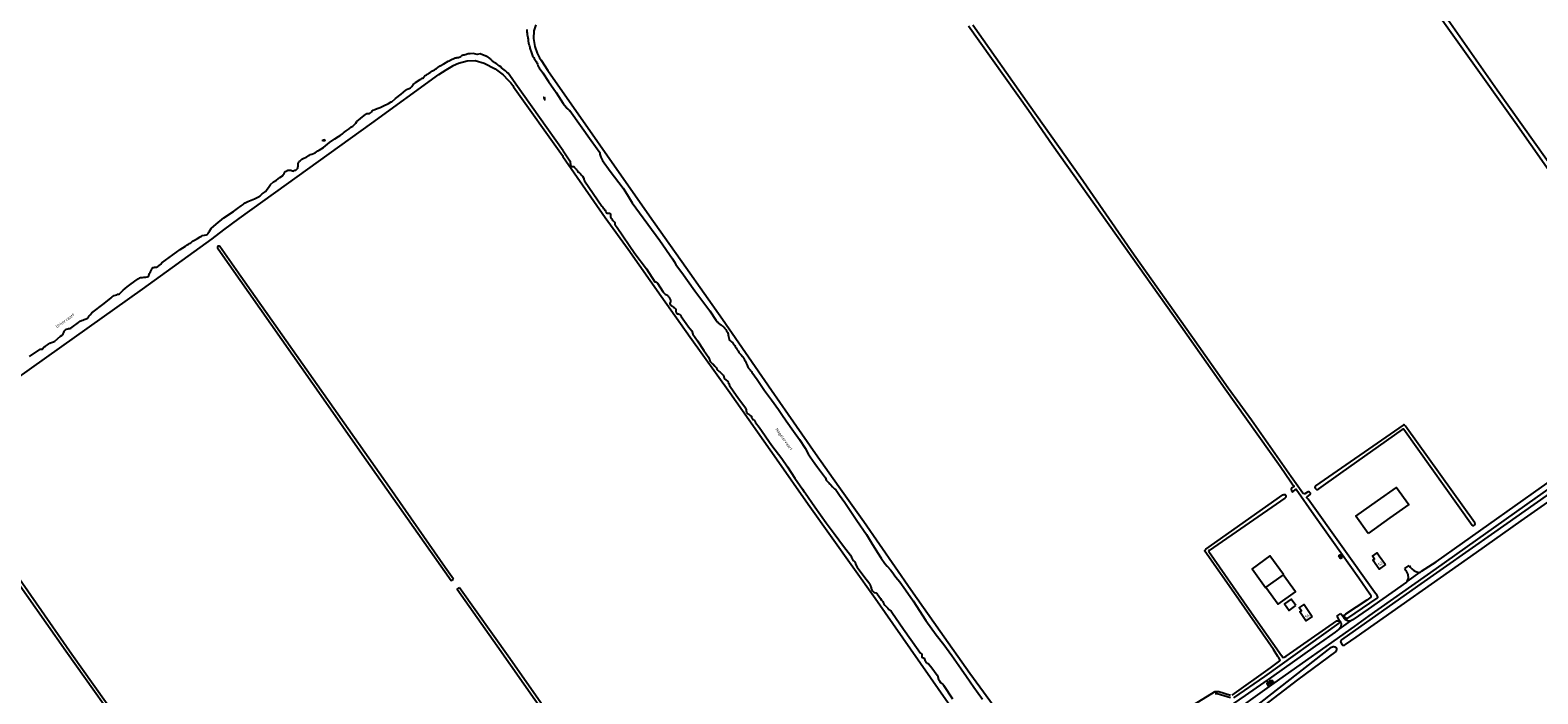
# Model space of a CAD drawing. Extents: x 168875 to 176000, y 513888 to 528000.
# Tile 19 of 106: x 172644 to 173919, y 519205 to 519766. Entities that reach past the tile are written whole.
import ezdxf

# ---------------------------------------------------------------- set-up
doc = ezdxf.new("R2010")
doc.units = 0
doc.header["$MEASUREMENT"] = 0
doc.layers.get('0').update_dxf_attribs({"linetype": 'CONTINUOUS'})
for name, color, linetype in [('BIJGEBOUW', 12, 'CONTINUOUS'), ('DAKRAND', 10, 'CONTINUOUS'), ('HOOFDGEBOUW', 1, 'CONTINUOUS'), ('HUISNUMMER', 7, 'CONTINUOUS'), ('INSTEEK_SLOOT', 72, 'CONTINUOUS'), ('KANT_VERHARDING', 252, 'CONTINUOUS'), ('KANT_WATER', 140, 'CONTINUOUS'), ('SEMANTIEK', 140, 'CONTINUOUS'), ('sluitlijn_verharding', 7, 'CONTINUOUS'), ('WATERLOOPNAAM', 7, 'CONTINUOUS')]:
    doc.layers.add(name, color=color, linetype=linetype)
doc.styles.add('ISOCP', font='ISOCP.shx', dxfattribs={"height": 1.8})

# ---------------------------------------------------------------- blocks, each defined once
blk = doc.blocks.new('S05')
at = {"color": 0}
for p, q in [((0.1, 0.3), (0.4, 0.6)), ((0.1, -0.2), (0.4, 0.1)), ((0.4, 0.6), (0.7, 0.7)), ((0.4, 0.1), (0.7, 0.2)), ((0.7, 0.7), (1, 0.6)), ((0.7, 0.2), (1, 0.1)), ((1, 0.6), (1.3, 0.4)), ((1, 0.1), (1.4, -0.1)), ((1.3, 0.4), (1.7, 0.1)), ((1.7, 0.1), (2, 0)), ((2, 0), (2.3, 0.2)), ((2.3, 0.2), (2.6, 0.4)), ((1.4, -0.1), (1.7, -0.4)), ((1.7, -0.4), (2, -0.5)), ((2, -0.5), (2.3, -0.3)), ((2.3, -0.3), (2.6, -0.1))]:
    blk.add_line(p, q, dxfattribs=at)
blk = doc.blocks.new('S014')
at = {"color": 0}
for p, q in [((0, -0.8), (4.2, 1.7)), ((0, 0.6), (1.8, 1.7)), ((5.1, -1.5), (0, 1.4)), ((2.6, -1.5), (0, 0)), ((1.1, -1.5), (6.1, 1.4)), ((6.1, -0.8), (1.9, 1.7)), ((3.5, -1.5), (6.1, 0)), ((6.1, 0.7), (4.4, 1.7))]:
    blk.add_line(p, q, dxfattribs=at)

msp = doc.modelspace()

# ---------------------------------------------------------------- linework, layer by layer
at = {"layer": 'BIJGEBOUW'}
msp.add_lwpolyline([(173775.446, 519340.929), (173765.12, 519355.452), (173783.433, 519368.473), (173783.416, 519368.497), (173799.349, 519379.826), (173809.687, 519365.286), (173793.753, 519353.958), (173793.736, 519353.982), (173775.446, 519340.929)], dxfattribs=at)
at = {"layer": 'DAKRAND'}
for points in [[(173703.486, 519305.885), (173703.835, 519306.137), (173692.3, 519321.9), (173677.3, 519311.1), (173688.783, 519295.26), (173689.003, 519295.419)], [(173714.3, 519279.9), (173710.3, 519285.5), (173704.7, 519281.5), (173708.7, 519275.9), (173714.3, 519279.9)]]:
    msp.add_lwpolyline(points, dxfattribs=at)
at = {"layer": 'HOOFDGEBOUW'}
for points in [[(173753.327, 519320.687), (173752.015, 519319.771), (173750.545, 519321.878), (173751.857, 519322.793), (173753.327, 519320.687)], [(173790.018, 519314.544), (173784.637, 519310.789), (173779.423, 519318.246), (173780.784, 519319.196), (173779.009, 519321.738), (173782.97, 519324.502), (173784.738, 519321.968), (173784.829, 519322.031), (173790.018, 519314.544)], [(173703.486, 519305.885), (173689.003, 519295.419)], [(173689.003, 519295.419), (173699.392, 519281.041), (173713.876, 519291.505), (173703.486, 519305.885)], [(173728.193, 519270.787), (173722.786, 519267.071), (173717.626, 519274.566), (173718.993, 519275.506), (173717.237, 519278.061), (173721.218, 519280.797), (173722.967, 519278.25), (173723.058, 519278.312), (173728.193, 519270.787)]]:
    msp.add_lwpolyline(points, dxfattribs=at)
at = {"layer": 'INSTEEK_SLOOT'}
for points in [[(173679.7, 520000), (173689.9, 519985.6), (173744.8, 519907.2), (173819.7, 519800.7), (173899.6, 519688.2), (173966, 519593.9), (174000, 519545.4)], [(173999.449, 519591.334), (173982.3, 519580.2), (173981.6, 519579.5), (173980.7, 519579.6), (173980.2, 519580.1), (173936.6, 519642.2), (173884.6, 519715.3), (173831.1, 519791.3), (173758.6, 519892.8), (173683.2, 520000)], [(173071.8, 519770.5), (173070.2, 519765.4), (173069.8, 519759), (173071, 519752.1), (173072.9, 519746.5), (173075, 519742.5), (173076.4, 519740.5), (173082.1, 519731.9), (173168.1, 519609), (173198.6, 519565.7), (173229.7, 519522), (173271, 519461.9), (173285.2, 519441.7), (173308.2, 519408.5), (173328.1, 519380.5), (173349, 519350.9), (173388.9, 519293.5), (173413.6, 519258.3), (173438.8, 519222.8), (173464.2, 519188.3), (173477.3, 519169.5), (173482.9, 519162.6), (173484, 519161), (173484.572, 519158.618)], [(173437.7, 519769.6), (173488.3, 519698.3), (173508.4, 519669.3), (173617.2, 519516.3), (173654.6, 519463.1), (173701.1, 519397.6), (173710.1, 519384.5)], [(173721.6, 519374.3), (173720.6, 519374.7), (173720.3, 519374.9), (173710.4, 519388.8), (173676.8, 519436.5), (173657.2, 519463.7), (173627, 519506.4), (173577.7, 519575.8), (173532.2, 519641.5), (173489, 519702.7), (173441.2, 519770.1)], [(172616.2, 519459.8), (172658.7, 519489.7), (172739.4, 519547.2), (172798.3, 519589.8), (172808.1, 519597.4), (172821.2, 519606.9), (172861.2, 519635.5), (172933.3, 519687.4), (172989.9, 519728.4), (172996.2, 519732.5), (173001.7, 519735.9), (173001.9, 519736.1), (173006.5, 519738.2), (173013.8, 519740.1), (173020.6, 519740.2), (173028.2, 519738), (173037.5, 519733.4), (173044.4, 519728.1), (173048.3, 519724.1), (173050.8, 519721.4), (173052.4, 519719.3), (173053, 519718.1), (173094.414, 519660.081), (173094.775, 519659.314), (173130.6, 519607.6), (173149.8, 519580.9), (173177.8, 519541.4), (173202.3, 519506.6), (173236, 519459.8), (173275.4, 519404), (173302.2, 519365.7), (173358.6, 519286.3), (173435.3, 519176.5)], [(173002.3, 519302.328), (172995.3, 519312.2), (172948.1, 519379.8), (172822.675, 519557.942), (172804.663, 519583.181), (172804.189, 519583.458), (172803.518, 519583.537), (172803.064, 519583.432), (172802.867, 519583.036), (172802.867, 519582.047), (172803.281, 519581.282), (172892.5, 519454.7), (172923.2, 519410.8), (173000.365, 519301.042), (173002.3, 519302.328)], [(173863.6, 519347.6), (173863.8, 519347.5), (173864.7, 519347.6), (173865.5, 519348.1), (173865.8, 519348.7), (173865.6, 519349.8), (173807, 519431.4), (173806.1, 519432.4), (173805.7, 519432.6), (173805.3, 519432.6), (173805.1, 519432.4), (173730.9, 519381), (173730.5, 519380.6), (173730.4, 519380), (173730.7, 519379), (173731.7, 519377.9), (173732.3, 519377.9), (173732.7, 519378), (173733.7, 519378.6), (173752.3, 519391.7), (173804.4, 519428.8), (173804.8, 519429.2), (173805.2, 519429.2), (173805.5, 519428.9), (173863.2, 519347.9), (173863.6, 519347.6)], [(174000, 519424.9), (173951.4, 519390.8), (173882.3, 519342.1), (173817.1, 519296.3), (173752.8, 519250.9), (173752.4, 519250.4), (173752.2, 519250), (173752.1, 519249.5), (173752.2, 519248.9), (173753.4, 519246.9), (173753.7, 519246.6), (173754.4, 519246.4), (173755, 519246.4), (173755.5, 519246.5), (173756.4, 519247), (173765.2, 519253.4), (173866.9, 519324.7), (173904.8, 519351.4), (173998.6, 519417.2), (174000, 519418.1)], [(172845.2, 519000), (172767.6, 519109.8), (172730.7, 519162.7), (172674.6, 519241.6), (172558, 519406.9), (172556.2, 519409.7), (172556.2, 519410.2), (172556.5, 519410.7), (172557.2, 519411.1), (172558.1, 519411.1), (172559.3, 519410.9), (172560.2, 519410.4), (172561, 519409.5), (172561.2, 519409.1), (172561.6, 519408.7), (172579.1, 519382.9), (172619.4, 519325.5), (172679.7, 519239), (172717.2, 519186.2), (172757.9, 519128.3), (172800.5, 519068.2), (172848.6, 519000)], [(173710.1, 519384.5), (173710.7, 519383.4), (173712.2, 519381.3), (173712.5, 519380.7), (173712.5, 519380.2), (173710.6, 519379.1), (173710.4, 519378.6), (173710.4, 519378.3), (173710.7, 519377.2), (173711.5, 519375.9), (173711.8, 519375.9), (173714.1, 519378.1), (173714.3, 519378.2), (173714.6, 519378.2), (173729.6, 519356.8), (173767.6, 519303.3), (173776.7, 519289.8), (173777.6, 519288.2), (173777.8, 519287.5), (173777.7, 519287), (173774.3, 519284.6), (173756.2, 519272.7), (173755.7, 519272.2), (173755.7, 519271.9), (173755, 519271.5), (173754.8, 519271.1), (173754.9, 519270.7), (173756.5, 519269.3), (173757.3, 519269.2), (173758.2, 519269.4), (173783, 519286.1), (173783.5, 519286.8), (173783.6, 519287.1), (173783.4, 519287.9), (173783, 519288.6), (173780.9, 519291.4), (173724.7, 519369.7), (173723.6, 519370.9), (173723.5, 519371.1), (173723.6, 519371.4), (173723.9, 519371.8), (173726.4, 519373.7), (173726.8, 519374.4), (173726.7, 519375), (173725.8, 519375.7), (173725.4, 519375.9), (173724.5, 519375.9), (173724.1, 519375.8), (173722, 519374.3), (173721.6, 519374.3)], [(173700.8, 519233.4), (173701, 519233.9), (173699.6, 519236.3), (173699.1, 519236.9), (173695.3, 519242.9), (173661.9, 519291), (173637.5, 519325.8), (173637.3, 519326.2), (173637.4, 519326.6), (173638.3, 519327.6), (173703.4, 519373.5), (173704.1, 519373.8), (173705.2, 519373.8), (173705.9, 519373), (173705.9, 519372.1), (173705.7, 519371.5), (173704.9, 519370.7), (173640.9, 519326.6), (173640.6, 519326.2)], [(173640.6, 519326.2), (173640.6, 519326), (173640.8, 519325.5), (173674.8, 519276.6), (173702.2, 519237.7), (173702.7, 519236.6), (173702.9, 519236.4), (173703.4, 519236.2), (173704.4, 519236.3), (173706.1, 519237.1), (173749, 519267), (173749.5, 519267.2), (173750.4, 519267.2), (173750.8, 519267), (173751, 519266.8), (173751.2, 519266), (173750.9, 519265.3), (173750.7, 519265.2), (173750.6, 519265), (173687.7, 519220), (173661.6, 519202)], [(173007.435, 519295.086), (173005.36, 519293.951), (173039.1, 519246.1), (173136.7, 519107.2), (173207, 519007.5), (173207.5, 519006.7), (173208, 519005.6), (173208, 519005), (173207.6, 519004.6), (173201, 519000)], [(173216, 519000), (173193.4, 519031.5), (173151.8, 519090.2), (173112.1, 519146.4), (173049.9, 519235.2), (173007.435, 519295.086)], [(173748.7, 519243.4), (173748.7, 519242.7), (173748.5, 519242), (173748, 519241.3), (173715.8, 519217.2), (173617.3, 519141.8)], [(173656.4, 519176.2), (173744.4, 519244.7), (173745.4, 519245.2), (173745.8, 519245.3), (173746.5, 519245.3), (173747.3, 519245.1), (173748.3, 519244.2), (173748.7, 519243.4)], [(173660.5, 519204.4), (173692.9, 519227.3), (173700.8, 519233.4)], [(173544.3, 519144.9), (173645.4, 519207.1), (173645.9, 519207.3), (173646.4, 519207.3), (173646.7, 519207.4), (173648.4, 519207.4), (173649.2, 519207.3), (173659.1, 519204.4)], [(173659, 519202.1), (173647.9, 519205.5), (173646.9, 519205.5), (173646, 519205.3)]]:
    msp.add_lwpolyline(points, dxfattribs=at)
at = {"layer": 'KANT_VERHARDING'}
for points in [[(173534.583, 519101.527), (173539.4, 519104.3), (173546, 519108.5), (173612.4, 519155.4), (173653.3, 519183.9), (173696, 519214.3), (173763.996, 519262.398), (173776.3, 519271.2), (173833.3, 519311.4), (174000, 519429.6)], [(173820.3, 519308.7), (173820.5, 519308.9), (173833, 519316.8), (173922, 519380), (174000, 519434.9)], [(173810.071, 519313.698), (173810.8, 519312.5), (173812, 519311.2), (173812.4, 519311), (173814.3, 519309.4), (173816.6, 519308.4), (173818.3, 519308), (173819.41, 519308.087)], [(173808.438, 519300.348), (173809, 519301.6), (173809.5, 519303.1), (173809.2, 519306.1), (173808.5, 519307.9), (173807.5, 519309.5), (173807.3, 519309.7), (173806.503, 519311.162)], [(173819.954, 519308.454), (173819.825, 519308.363)], [(173808.438, 519300.348), (173808.2, 519300.1), (173807.7, 519299.6), (173775.4, 519276.8), (173762.7, 519268.1), (173762.4, 519268), (173761.4, 519267.4), (173760.851, 519267.127)], [(173748.945, 519270.92), (173750.2, 519269.1), (173752, 519266.1), (173752.2, 519265.7), (173752.5, 519264.6), (173752.2, 519262.3), (173751.7, 519261.2), (173750.971, 519260.16)], [(173752.274, 519273.234), (173753.9, 519271.1), (173755, 519269.4), (173755.8, 519268.6), (173758, 519267.5), (173759.3, 519267.2), (173760.851, 519267.127)], [(173656.805, 519196.43), (173658.7, 519196.5), (173660.9, 519196.7), (173661.6, 519197.1), (173661.9, 519197.4), (173671.7, 519203.9), (173694.1, 519219.5), (173730.8, 519245.7), (173738.1, 519250.7), (173747.8, 519257.6), (173750.6, 519259.7), (173750.971, 519260.16)]]:
    msp.add_lwpolyline(points, dxfattribs=at)
at = {"layer": 'KANT_WATER'}
for points in [[(173064.4, 519766.5), (173064.4, 519765.7), (173064.3, 519765.2), (173064.3, 519764.3), (173064.5, 519763.3), (173064.6, 519762.5), (173064.7, 519761.9), (173064.9, 519761.2), (173065.1, 519759.8), (173065.2, 519759.2), (173065.3, 519758.3), (173065.4, 519757.5), (173065.5, 519756.8), (173065.5, 519756.1), (173065.6, 519755.7), (173065.8, 519754.7), (173066, 519754.3), (173066.1, 519753.8), (173066.2, 519753.2), (173066.4, 519752.6), (173066.7, 519751.4), (173066.9, 519750.7), (173067.2, 519750), (173068, 519747.6), (173068.2, 519746.8), (173068.5, 519746), (173068.9, 519745.1), (173069.2, 519744.3), (173069.7, 519743.5), (173070.1, 519742.8), (173070.5, 519742)], [(172983.4, 519730.7), (172984.6, 519731.7), (172985.1, 519731.9), (172985.8, 519732.1), (172986.3, 519732.5), (172986.9, 519732.9), (172987.7, 519733.4), (172989, 519734.4), (172990.9, 519735.7), (172994.1, 519737.4), (172997.9, 519739.7), (172998.6, 519740.1), (172999.2, 519740.4), (172999.6, 519740.7), (173000.1, 519741), (173000.7, 519741.3), (173001.2, 519741.5), (173002, 519741.8), (173002.7, 519742), (173003.2, 519742.3), (173003.8, 519742.5), (173004.5, 519742.7), (173005.1, 519742.8), (173005.6, 519742.8), (173006.6, 519743), (173007, 519743.1), (173007.5, 519743.3), (173007.9, 519743.5), (173008.4, 519743.7)], [(173094.9, 519663.9), (173055.1, 519720.2), (173050, 519727.7), (173048.5, 519729.5), (173047.4, 519730.6), (173046.2, 519731.6), (173045.2, 519732.4), (173044, 519733.4), (173043, 519734.2), (173042.4, 519734.9), (173040.9, 519735.9), (173040.1, 519736.5), (173039.2, 519737.3), (173038.4, 519737.8), (173037.8, 519738.2), (173036.8, 519738.7), (173036.5, 519739), (173036, 519739.3), (173035.9, 519739.4), (173035.4, 519739.6), (173035.2, 519739.7), (173034.7, 519740.2), (173034.5, 519740.5), (173034.4, 519740.8), (173034.2, 519741), (173034, 519741.3), (173033.8, 519741.5), (173032.9, 519742.1), (173032.4, 519742.4), (173031.9, 519742.8), (173031.6, 519743), (173031.2, 519743.3), (173030.8, 519743.5), (173030.5, 519743.8), (173030.1, 519743.9), (173029.7, 519744.1), (173024.8, 519746), (173022.3, 519745.3), (173018.8, 519746.2), (173016.5, 519745.9), (173014.8, 519745.9), (173013.9, 519745.7), (173013.2, 519745.4), (173012.1, 519745.1), (173011.2, 519744.9), (173010.5, 519744.7), (173009.8, 519744.6), (173009.3, 519744.5), (173009.1, 519744.4), (173008.4, 519743.7)], [(173070.5, 519742), (173071, 519741.1), (173071.6, 519740.2), (173072.1, 519739.4), (173072.5, 519738.8), (173072.9, 519738), (173073.2, 519737.3), (173073.6, 519736.1), (173074, 519735.4), (173074.3, 519734.7), (173074.7, 519734.1), (173077.7, 519730), (173082.5, 519722.6), (173089.2, 519713.2), (173095, 519704), (173097.4, 519700.9), (173097.9, 519700.2), (173098.6, 519699.6), (173098.9, 519699.4), (173100, 519698.4), (173100.2, 519698.2), (173100.7, 519698), (173118.8, 519672.9), (173126.1, 519662.7), (173126.1, 519661.2), (173126.3, 519660.3), (173126.5, 519659.5), (173126.8, 519658.8), (173127, 519658.1), (173127.3, 519657.5), (173128.3, 519656), (173134.8, 519646.9), (173145.6, 519632.4), (173149.1, 519627.2), (173153.4, 519620), (173159.4, 519611.7), (173166.5, 519602), (173176.6, 519588.4), (173187.5, 519572.7), (173188.8, 519570.5), (173190.1, 519568), (173190.7, 519567.1), (173195.2, 519561.3), (173206.3, 519545.8), (173219.1, 519528.9), (173224.4, 519520.6), (173225.2, 519519.7), (173226, 519519), (173226.7, 519518.3), (173227.5, 519517.7)], [(172920.7, 519688.8), (172926.7, 519693.8), (172927.8, 519694.7), (172928.4, 519695.2), (172929.1, 519695.5), (172930, 519695.6), (172931, 519695.6), (172931.4, 519695.5), (172932.2, 519696), (172932.4, 519696.5), (172932.9, 519697.1), (172933.5, 519697.8), (172934.3, 519698.5), (172935.7, 519698.9), (172937.7, 519699.9), (172940.4, 519700.7), (172941.5, 519701.3), (172943, 519701.9), (172947.3, 519704.1), (172949.7, 519705.3), (172950.3, 519705.5), (172953.4, 519708.2), (172958.2, 519712), (172962, 519715.2), (172962.7, 519715.7), (172964.1, 519716.5), (172964.9, 519716.7), (172965.9, 519717.3), (172966.5, 519717.8), (172967.1, 519718.4), (172967.6, 519719.2), (172968.3, 519720), (172969.3, 519720.9), (172970.2, 519721.7), (172974.2, 519724.3), (172974.8, 519724.7), (172975.3, 519725), (172975.9, 519725.3), (172976.3, 519725.4), (172976.8, 519725.6), (172977.3, 519725.9), (172977.6, 519726.5), (172978, 519727.1), (172978.4, 519727.6), (172979.4, 519728.3), (172980.1, 519728.7), (172980.9, 519729), (172981.5, 519729.5), (172982.5, 519730.1), (172983.4, 519730.7)], [(172868.3, 519647.6), (172868.9, 519647.8), (172869.3, 519648), (172869.6, 519648.2), (172870.2, 519648.7), (172870.4, 519649.1), (172870.7, 519649.5), (172870.8, 519650), (172870.8, 519650.2), (172870.9, 519650.8), (172870.9, 519652), (172871, 519652.7), (172871.1, 519653.2), (172871.3, 519653.9), (172871.6, 519654.5), (172872, 519655), (172872.5, 519655.5), (172873, 519655.9), (172873.6, 519656.3), (172874.2, 519656.9), (172874.8, 519657.4), (172875.7, 519657.8), (172877.1, 519658.4), (172878.2, 519658.9), (172879.1, 519659.4), (172879.8, 519660), (172880.5, 519660.5), (172881.4, 519660.8), (172882.5, 519661.2), (172884.1, 519661.9), (172885.4, 519662.4), (172886.6, 519663.1), (172887.7, 519664), (172888.7, 519664.6), (172892.3, 519666.9), (172897.6, 519671), (172902, 519674.1), (172905.2, 519676.1), (172906.5, 519677), (172908.5, 519678.5), (172909.4, 519679.2), (172910.5, 519680.1), (172911.5, 519680.8), (172914, 519682.6), (172916, 519684.2), (172917.2, 519684.9), (172918.1, 519685.6), (172918.9, 519686.5), (172919.8, 519687.4), (172920.7, 519688.8)], [(173094.9, 519663.9), (173100.7, 519655.7), (173100.8, 519654.8), (173101, 519654.2), (173101, 519653.7), (173101.1, 519653), (173101.1, 519652), (173101.5, 519651.4), (173101.9, 519651), (173102.5, 519650.9), (173103.9, 519650.9), (173104.3, 519650.3), (173104.9, 519649.8), (173105.5, 519649.1), (173105.7, 519648.9), (173106, 519648.5), (173106.4, 519648), (173106.7, 519647.5), (173107.2, 519647), (173107.5, 519646.4), (173108, 519646), (173108.3, 519645.9), (173108.9, 519645.4), (173109.6, 519644.7), (173110.3, 519643.9), (173110.8, 519643.3), (173111.2, 519642.7), (173112.2, 519641.3), (173112.5, 519640.5), (173112.6, 519639.8), (173112.7, 519639.3), (173112.9, 519638.7), (173127.7, 519617.4), (173128.2, 519616.6), (173128.5, 519616.2), (173128.9, 519615.7), (173129.3, 519615.4), (173129.7, 519614.8), (173130, 519614.3), (173130.5, 519613.8), (173130.7, 519613.3), (173130.8, 519612.9), (173131, 519612.4), (173131.4, 519612.1), (173131.9, 519611.5), (173132.3, 519611.3), (173133.2, 519611.3), (173133.4, 519611.4), (173133.8, 519611.5), (173134.1, 519611.5)], [(172822.9, 519617.7), (172823.7, 519618.2), (172824.4, 519618.7), (172825.1, 519619.3), (172826.3, 519620.1), (172828.4, 519621.2), (172834.1, 519623.6), (172838, 519625.4), (172838.4, 519625.7), (172838.9, 519626), (172839.1, 519626.4), (172839.6, 519626.9), (172840, 519627.2), (172840.7, 519627.6), (172841.5, 519628.3), (172842.2, 519628.9), (172843, 519629.6), (172843.6, 519630.1), (172844.3, 519630.9), (172846.5, 519633.8), (172847.1, 519634.7), (172847.7, 519635.5), (172850.1, 519637.8), (172852.6, 519639.2), (172855.5, 519641.4), (172857.7, 519642.9), (172857.9, 519643.2), (172858.3, 519643.5), (172858.6, 519644), (172858.9, 519644.4), (172859.1, 519644.7), (172859.3, 519645.1), (172859.5, 519645.4), (172859.7, 519645.9), (172859.8, 519646.2), (172860.1, 519646.6), (172860.8, 519647), (172861.3, 519647.2), (172861.7, 519647.4), (172862.3, 519647.6), (172862.8, 519647.8), (172863.9, 519647.8), (172864.5, 519647.7), (172864.9, 519647.6), (172865.5, 519647.3), (172866.1, 519647.1), (172866.6, 519647), (172867.1, 519647.1), (172867.3, 519647.1), (172868.3, 519647.6)], [(172737.7, 519557), (172738.6, 519557.1), (172739.3, 519557.1), (172740.6, 519557.2), (172742.3, 519557.2), (172743.3, 519557.5), (172744.2, 519557.9), (172744.8, 519558.7), (172745.4, 519560.3), (172745.8, 519561.1), (172746.2, 519561.8), (172747.2, 519564), (172747.4, 519564.5), (172747.9, 519565), (172748.2, 519565.4), (172748.9, 519565.5), (172749.6, 519565.7), (172750.3, 519565.7), (172751.3, 519565.9), (172752.4, 519566.3), (172753.3, 519566.8), (172754.8, 519568.3), (172755.9, 519569.5), (172765.1, 519576.3), (172771.3, 519580.6), (172775.8, 519583.6), (172776.7, 519584.4), (172778.3, 519585.1), (172779.2, 519585.7), (172780.3, 519586.4), (172781, 519587.2), (172781.6, 519587.7), (172783.4, 519588.7), (172786, 519590), (172788.1, 519591.3), (172789.2, 519592), (172790.1, 519592.4), (172791.9, 519592.8), (172793.1, 519593.1), (172794.2, 519593.5), (172794.8, 519594.2), (172795.2, 519594.7), (172795.6, 519595.3), (172796, 519596.2), (172797.5, 519598.4), (172801.7, 519602), (172808.2, 519607.4), (172816.3, 519612.7), (172819.8, 519615.4), (172822.9, 519617.7)], [(173134.1, 519611.5), (173134.7, 519611.1), (173135, 519610.7), (173135, 519608.5), (173135.1, 519607.9), (173135.3, 519607.5), (173135.7, 519607), (173136.3, 519606.4), (173136.5, 519605.9), (173137.1, 519605.1), (173138.4, 519603.8), (173138.6, 519603.3), (173138.7, 519602.9), (173138.7, 519601.7), (173138.9, 519601.5), (173140.5, 519599.2), (173155.7, 519577.4), (173165.3, 519564.4), (173172.5, 519553.4), (173173.1, 519553.3), (173173.5, 519553.3), (173174.1, 519552.9), (173174.4, 519552.4), (173174.7, 519552.2), (173179.2, 519545.2), (173179.6, 519544.6), (173180.4, 519543.8), (173180.7, 519543.4), (173181.2, 519543), (173181.7, 519542.7), (173182.3, 519542.4), (173183.1, 519541.8), (173183.8, 519541.2), (173184.1, 519540.7), (173184.5, 519540.2), (173184.9, 519539.5), (173185.2, 519539.1), (173185.5, 519538.6), (173185.7, 519538.1), (173185.8, 519537.6), (173185.6, 519536.4), (173185.2, 519535.4), (173185.2, 519535), (173185.3, 519534.3), (173185.4, 519534), (173186.2, 519533.3), (173186.8, 519533), (173187.3, 519532.5), (173188.3, 519531.9), (173188.7, 519531.6)], [(172660.2, 519500.9), (172661.2, 519501.6), (172661.8, 519501.9), (172664.2, 519502.7), (172665.4, 519503.3), (172670.2, 519507.4), (172671.5, 519508.4), (172672.3, 519509.5), (172672.9, 519510.5), (172673.3, 519511.4), (172673.6, 519512), (172674.4, 519512.8), (172675.3, 519513.3), (172676.2, 519513.7), (172677, 519513.9), (172678, 519514.1), (172678.8, 519514.4), (172680.1, 519515), (172685.3, 519519), (172686, 519519.6), (172686.8, 519520.1), (172687.9, 519520.7), (172689.1, 519521.1), (172690.1, 519521.6), (172691.1, 519521.9), (172692.7, 519522.4), (172693.4, 519522.9), (172693.9, 519523.6), (172694.4, 519524.6), (172695.1, 519525.4), (172696.7, 519527.2), (172706.9, 519535.1), (172713, 519540), (172713.9, 519540.6), (172714.6, 519541.2), (172715.4, 519541.8), (172716.5, 519542.2), (172717.7, 519542.5), (172718.6, 519542.9), (172719.4, 519543.1), (172720, 519543.2), (172720.6, 519543.7), (172723.1, 519546.3), (172726.6, 519549.1), (172729.9, 519551.8), (172734.9, 519555.3), (172735.6, 519555.9), (172736.2, 519556.3), (172737, 519556.7), (172737.7, 519557)], [(173188.7, 519531.6), (173189.2, 519531.3), (173189.9, 519530.6), (173190.1, 519530), (173190.2, 519529.2), (173190.2, 519528.6), (173190.3, 519527.9), (173190.5, 519527.4), (173190.8, 519527), (173191.2, 519526.7), (173191.5, 519526.4), (173191.9, 519526.3), (173192.6, 519526.3), (173193, 519526.2), (173193.3, 519526.1), (173193.6, 519525.9), (173193.9, 519525.6), (173194.2, 519525.2), (173194.8, 519524.2), (173198.9, 519518.1), (173201, 519515.4), (173203.7, 519512), (173204.5, 519509.2), (173208.6, 519503.5), (173213.8, 519495.4), (173217.8, 519489.7), (173218, 519489.3), (173218.6, 519488.5), (173218.7, 519488), (173218.8, 519487.6), (173218.9, 519487.1), (173219.1, 519486.7), (173219.3, 519486.2), (173220.1, 519485.4), (173220.5, 519484.9), (173220.9, 519484.5), (173221.4, 519484.1), (173221.8, 519483.6), (173222.2, 519483.2), (173222.5, 519483), (173223.3, 519482.2), (173223.8, 519481.6), (173224.2, 519481.1), (173224.6, 519480.5), (173225, 519479.8), (173225.6, 519478.9), (173225.9, 519478.4), (173226.3, 519478.1), (173226.8, 519477.8), (173227.7, 519477.2)], [(173227.5, 519517.7), (173227.9, 519517.3), (173228.5, 519517), (173229.1, 519516.6), (173229.8, 519516), (173230.4, 519515.4), (173231, 519514.9), (173231.4, 519514.2), (173231.9, 519513.6), (173232.4, 519513.1), (173232.8, 519512.6), (173233.1, 519511.9), (173233.9, 519510.9), (173234.1, 519510.5), (173234.3, 519510), (173234.4, 519509.3), (173234.5, 519508.7), (173234.8, 519507.2), (173234.9, 519506.1), (173235.2, 519505.1), (173235.4, 519504.4), (173235.9, 519503.8), (173236.6, 519503.2), (173237.2, 519502.7), (173238.3, 519501.8), (173239, 519501), (173239.6, 519500.3), (173240.1, 519499.5), (173240.5, 519498.9), (173241.2, 519497.7), (173242, 519496.1), (173242.8, 519495), (173243.6, 519493.8), (173244.3, 519493), (173244.9, 519492.4), (173245.4, 519491.7), (173246.6, 519490.2), (173247, 519489.8), (173247.4, 519489.3), (173247.8, 519488.6), (173248.3, 519487.5), (173248.7, 519486.6), (173249.3, 519485.5), (173249.7, 519484.6), (173250.5, 519483), (173250.8, 519482.3), (173251.5, 519480.8), (173251.6, 519480.6), (173252.1, 519480), (173253.1, 519479)], [(172643.8, 519490.2), (172651.7, 519495.8), (172652.3, 519496.2), (172652.9, 519496.4), (172654.5, 519496.4), (172654.9, 519496.5), (172655.2, 519497.1), (172655.7, 519497.9), (172656.4, 519498.5), (172657.5, 519499.1), (172659.2, 519500.3), (172660.2, 519500.9)], [(173253.1, 519479), (173253.7, 519478.3), (173254.1, 519477.7), (173254.5, 519477.2), (173259, 519470.8), (173265.2, 519461.7), (173271.1, 519453.6), (173277.1, 519445.5), (173279.8, 519441.3), (173283.5, 519436.1), (173289.8, 519427.4), (173294.7, 519420.3), (173299.6, 519412.8), (173302.1, 519408), (173303.8, 519405.5), (173307.8, 519400), (173310, 519397), (173315.9, 519389.1), (173316.6, 519387.8), (173316.9, 519387.1), (173317, 519386.6), (173317.4, 519386), (173317.7, 519385.7), (173318, 519385.2), (173318.6, 519384.4), (173319.5, 519383.5), (173319.8, 519383.1), (173320.5, 519382.8), (173320.8, 519382.6), (173321.2, 519382), (173322.6, 519380.2), (173323.7, 519379.1), (173324.3, 519378.6), (173325.5, 519377.7), (173326.4, 519376.5), (173328.5, 519373.3), (173333.2, 519366.9), (173343.1, 519351.9), (173351.3, 519340), (173355.6, 519332.9), (173360.8, 519324.7), (173363.7, 519319.9), (173366.9, 519315.6), (173368.9, 519313.2), (173371.6, 519310.2), (173372.9, 519308.7), (173376.3, 519304), (173379.6, 519300.1), (173384.3, 519293.3), (173390.7, 519284)], [(173227.7, 519477.2), (173228.1, 519476.9), (173228.4, 519476.5), (173228.8, 519476), (173229.1, 519475.6), (173230.2, 519474.5), (173230.5, 519474), (173230.7, 519473.4), (173230.9, 519472.9), (173231, 519472.4), (173231.2, 519471.9), (173231.5, 519471.5), (173232.5, 519470.5), (173234.1, 519469.3), (173234.4, 519468.7), (173234.6, 519468.5), (173235, 519467.5), (173235.3, 519466.8), (173235.7, 519465.8), (173236.1, 519464.9), (173238.7, 519461.3), (173243.3, 519454.9), (173248.6, 519447.7), (173249, 519447.1), (173249.1, 519446.5), (173249.4, 519446), (173249.6, 519445.4), (173249.6, 519444.9), (173249.8, 519444.2), (173249.9, 519443.6), (173250, 519443.3), (173250.2, 519442.9), (173250.8, 519442.3), (173251, 519442), (173251.4, 519441.8), (173251.9, 519441.5), (173252.5, 519441.1), (173252.9, 519440.8), (173253.3, 519440.6), (173253.6, 519440.4), (173253.7, 519440.3), (173254, 519440.1), (173254.2, 519439.8), (173254.2, 519438.8), (173254.5, 519438.2), (173254.7, 519437.9), (173255.1, 519437.4), (173255.5, 519437.1), (173256, 519436.8), (173256.6, 519436.2)], [(173256.6, 519436.2), (173257.1, 519435.6), (173257.2, 519435.2), (173257.4, 519434.9), (173257.7, 519434.5), (173260.7, 519430.6), (173271.5, 519415.2), (173279.8, 519404.2), (173284.5, 519397.2), (173290.9, 519387.7), (173297.2, 519378.2), (173298.6, 519376.1), (173299.6, 519375.1), (173307.6, 519363.5), (173317.2, 519349.9)], [(173317.2, 519349.9), (173324.2, 519340.7), (173331.9, 519330.2), (173337.8, 519322.5), (173338.2, 519321.9), (173338.5, 519321.3), (173338.8, 519320.6), (173339.2, 519319.4), (173339.5, 519319), (173339.9, 519318.4), (173340.4, 519318.1), (173340.8, 519317.8), (173341.6, 519316.8), (173341.9, 519316.2), (173342, 519315.6), (173342.2, 519314.9), (173343.5, 519312.5), (173349.2, 519304.9), (173354.3, 519298.2), (173354.5, 519297.1), (173355.2, 519295), (173355.3, 519294.4), (173355.5, 519293.9), (173355.8, 519293.4), (173356.6, 519292.4), (173357.2, 519291.7), (173357.6, 519291.3), (173358.2, 519291.1), (173359.2, 519290.6), (173360.4, 519289.8), (173363.2, 519286), (173364.2, 519284.6), (173365.1, 519283.3), (173365.5, 519282.7), (173365.8, 519281.9), (173366, 519281.4), (173366.9, 519280.4), (173367.9, 519279.3), (173369.4, 519277.7), (173370.4, 519276.7), (173372.2, 519275.3), (173372.8, 519274.3), (173382.6, 519260), (173395, 519242.6), (173396.7, 519240.1), (173398.1, 519238.8), (173398.3, 519236.4), (173400.2, 519235.6), (173401.1, 519233.1), (173401.2, 519232.6)], [(173390.7, 519284), (173401.6, 519267.4), (173410.2, 519255.3), (173416.8, 519247.1), (173423.4, 519237.7), (173431.5, 519226.4), (173435.8, 519220.2), (173442, 519211), (173449.3, 519200.9)], [(173401.2, 519232.6), (173401.5, 519232.2), (173402, 519231.9), (173402.6, 519231.4), (173403.2, 519231), (173404, 519230.4), (173406.5, 519227.5), (173411.2, 519221.1), (173411.4, 519220.7), (173411.6, 519220.1), (173411.8, 519219.6), (173411.9, 519218.9), (173412, 519218.3), (173412.3, 519217.4), (173412.6, 519216.9), (173413.1, 519216.3), (173413.9, 519215.1), (173414.4, 519214.6), (173415, 519214.2), (173415.3, 519214.1), (173415.5, 519213.8), (173415.9, 519213.4), (173416.4, 519212.7), (173424.2, 519201.3)]]:
    msp.add_lwpolyline(points, dxfattribs=at)
at = {"layer": 'sluitlijn_verharding'}
for points in [[(173806.503, 519311.162), (173810.071, 519313.698)], [(173808.438, 519300.348), (173819.41, 519308.087)], [(173819.41, 519308.087), (173819.712, 519308.282), (173819.825, 519308.363)], [(173820.3, 519308.7), (173819.954, 519308.454)], [(173748.945, 519270.92), (173752.274, 519273.234)], [(173750.971, 519260.16), (173760.851, 519267.127)]]:
    msp.add_lwpolyline(points, dxfattribs=at)

# ---------------------------------------------------------------- block references
at = {"layer": 'SEMANTIEK'}
for name, p, rotation in [('S05', (173078.053, 519709.315), 309.8571439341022), ('S05', (172891.667, 519672.359), 25.88909490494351), ('S014', (173694.85, 519216.65), 212.0053832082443)]:
    msp.add_blockref(name, p, dxfattribs=dict(at, rotation=rotation))

# ---------------------------------------------------------------- texts
at = {"layer": 'HUISNUMMER', "style": 'ISOCP'}
for s, p in [('52', (173784.924, 519313.282)), ('54', (173723.002, 519269.028))]:
    msp.add_text(s, height=2.5, rotation=34.498927, dxfattribs=at).set_placement(p)
at = {"layer": 'WATERLOOPNAAM', "style": 'ISOCP'}
for s, rotation, p in [('Urkervaart', 35.917651, (172667.182, 519514.223)), ('Nagelervaart', 305.225774, (173274.389, 519428.788))]:
    msp.add_text(s, height=2.5, rotation=rotation, dxfattribs=at).set_placement(p)

doc.saveas('drawing.dxf')
